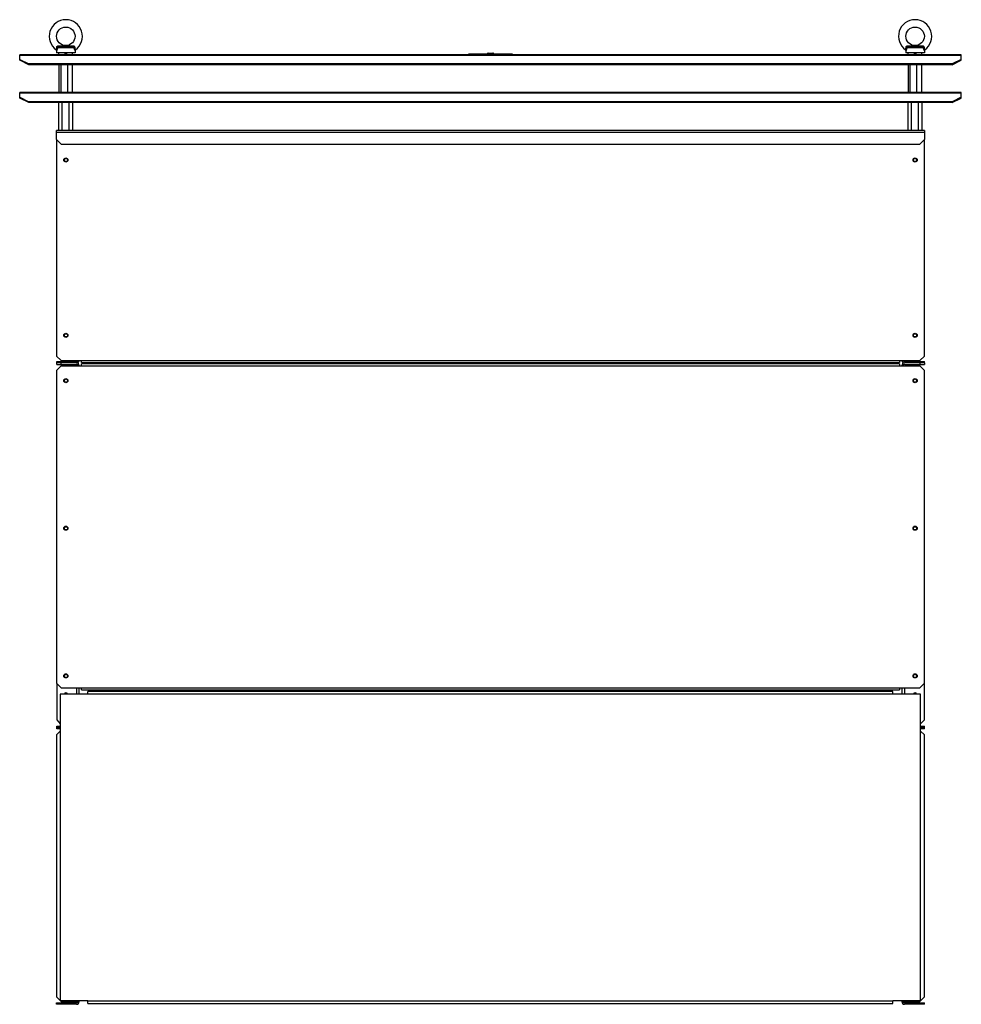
# Model space of a CAD drawing. Header units: millimetres. Extents: x 141 to 1161, y 359 to 1426.
import ezdxf

# ---------------------------------------------------------------- set-up
doc = ezdxf.new("R2010")
doc.units = ezdxf.units.MM
doc.header["$LTSCALE"] = 117.072031
doc.layers.get('0').update_dxf_attribs({"linetype": 'CONTINUOUS'})

msp = doc.modelspace()

# ---------------------------------------------------------------- linework, layer by layer
at = {"color": 7, "linetype": 'Continuous'}
for p, q in [((141.4, 1382.1), (141.4, 1388)), ((1161.4, 1388), (141.4, 1388)), ((141.4, 1387.7), (1161.4, 1387.7)), ((181.4, 1392.5), (181.4, 1390)), ((201.4, 1390), (181.4, 1390)), ((182.4, 1396), (200.5, 1396)), ((199.2, 1397), (183.7, 1397)), ((184, 1388), (184, 1390)), ((190.7, 1388), (190.7, 1390)), ((190.7, 1389.1), (192.2, 1389.1)), ((192.2, 1388.3), (190.7, 1388.3)), ((192.2, 1390), (192.2, 1388)), ((198.8, 1388), (198.8, 1390)), ((201.4, 1392.5), (201.4, 1390)), ((627.9, 1388), (627.9, 1389)), ((627.9, 1389), (675, 1389)), ((629.9, 1388), (629.9, 1389)), ((648.2, 1389.1), (648.2, 1389.3)), ((648.2, 1389.3), (654.7, 1389.3)), ((648.8, 1389.9), (654.1, 1389.9)), ((654.7, 1389.1), (654.7, 1389.3)), ((673, 1389), (673, 1388)), ((675, 1389), (675, 1388)), ((1101.4, 1392.5), (1101.4, 1390)), ((1121.4, 1390), (1101.4, 1390)), ((1102.4, 1396), (1120.5, 1396)), ((1119.2, 1397), (1103.7, 1397)), ((1104, 1388), (1104, 1390)), ((1110.7, 1388), (1110.7, 1390)), ((1110.7, 1389.1), (1112.2, 1389.1)), ((1112.2, 1388.3), (1110.7, 1388.3)), ((1112.2, 1390), (1112.2, 1388)), ((1118.8, 1388), (1118.8, 1390)), ((1121.4, 1392.5), (1121.4, 1390)), ((1161.4, 1382.1), (1161.4, 1388)), ((141.4, 1383), (151.4, 1378)), ((151.4, 1377.1), (141.4, 1382.1)), ((151.4, 1377.1), (151.4, 1378)), ((1151.4, 1378), (151.4, 1378)), ((1151.4, 1377.1), (151.4, 1377.1)), ((184.2, 1347), (184.2, 1377.1)), ((186.2, 1347), (186.2, 1377.1)), ((193.4, 1347), (193.4, 1377.1)), ((198.7, 1347), (198.7, 1377.1)), ((1104.2, 1347), (1104.2, 1377.1)), ((1106.2, 1347), (1106.2, 1377.1)), ((1113.4, 1347), (1113.4, 1377.1)), ((1118.7, 1347), (1118.7, 1377.1)), ((1161.4, 1383), (1151.4, 1378)), ((1151.4, 1377.1), (1161.4, 1382.1)), ((1151.4, 1378), (1151.4, 1377.1)), ((141.4, 1341.1), (141.4, 1347)), ((1161.4, 1347), (141.4, 1347)), ((141.4, 1346.7), (1161.4, 1346.7)), ((1161.4, 1341.1), (1161.4, 1347)), ((141.4, 1342), (151.4, 1337)), ((151.4, 1336.1), (141.4, 1341.1)), ((151.4, 1336.1), (151.4, 1337)), ((1151.4, 1337), (151.4, 1337)), ((1151.4, 1336.1), (151.4, 1336.1)), ((183.9, 1306), (183.9, 1336.1)), ((187.5, 1306), (187.5, 1336.1)), ((195, 1306), (195, 1336.1)), ((198.9, 1306), (198.9, 1336.1)), ((1103.9, 1306), (1103.9, 1336.1)), ((1107.5, 1306), (1107.5, 1336.1)), ((1115, 1306), (1115, 1336.1)), ((1118.9, 1306), (1118.9, 1336.1)), ((1161.4, 1342), (1151.4, 1337)), ((1151.4, 1336.1), (1161.4, 1341.1)), ((1151.4, 1337), (1151.4, 1336.1)), ((181.4, 1296), (181.4, 1306)), ((1121.4, 1306), (181.4, 1306)), ((181.4, 1304), (1121.4, 1304)), ((1121.4, 1306), (1121.4, 1296)), ((181.4, 1296), (181.4, 1061.5)), ((181.4, 1296), (186.4, 1291)), ((1116.4, 1291), (1121.4, 1296)), ((1121.4, 1061.5), (1121.4, 1296)), ((186.4, 1291), (1116.4, 1291)), ((181.4, 1061.5), (186.4, 1056.5)), ((186.4, 1056.5), (1116.4, 1056.5)), ((208.4, 1054.5), (208.4, 1056.5)), ((1094.4, 1056.5), (1094.4, 1054.5)), ((1116.4, 1056.5), (1121.4, 1061.5)), ((186.4, 1050.9), (181.4, 1045.9)), ((181.4, 1045.9), (181.4, 706.9)), ((181.5, 1052.5), (181.5, 1055.5)), ((181.5, 1055.5), (202.9, 1055.5)), ((202.9, 1054), (181.5, 1054)), ((181.5, 1052.5), (202.8, 1052.5)), ((186.4, 1050.9), (1116.4, 1050.9)), ((186.5, 1052.5), (186.5, 1055.5)), ((208.4, 1054.5), (1094.4, 1054.5)), ((208.4, 1050.9), (208.4, 1052.9)), ((1094.4, 1052.9), (208.4, 1052.9)), ((1094.4, 1052.9), (1094.4, 1050.9)), ((1100, 1055.5), (1121.4, 1055.5)), ((1121.4, 1054), (1100.1, 1054)), ((1100.1, 1052.5), (1121.4, 1052.5)), ((1116.4, 1054), (1116.4, 1055.5)), ((1116.4, 1054), (1116.4, 1052.5)), ((1121.4, 1045.9), (1116.4, 1050.9)), ((1121.4, 1054), (1121.4, 1055.5)), ((1121.4, 1054), (1121.4, 1052.5)), ((1121.4, 667.1), (1121.4, 1045.9)), ((181.4, 706.9), (186.4, 701.9)), ((181.5, 706.8), (181.5, 667.1)), ((1116.4, 701.9), (1121.4, 706.9)), ((185.4, 695), (185.4, 363)), ((215.4, 695), (185.4, 695)), ((186.4, 701.9), (1116.4, 701.9)), ((202.8, 701.9), (202.8, 695)), ((205.9, 695), (205.9, 701.9)), ((208.4, 699.9), (208.4, 701.9)), ((208.4, 699.9), (1094.4, 699.9)), ((215.4, 695), (215.4, 698)), ((1087.4, 698), (215.4, 698)), ((215.4, 695.5), (1087.4, 695.5)), ((1087.4, 695), (1087.4, 698)), ((1117.4, 695), (1087.4, 695)), ((1094.4, 701.9), (1094.4, 699.9)), ((1097, 701.9), (1097, 695)), ((1100.1, 695), (1100.1, 701.9)), ((1117.4, 363), (1117.4, 695)), ((181.5, 667.1), (185.4, 663.1)), ((1117.4, 663.1), (1121.4, 667.1)), ((185.4, 654.9), (181.4, 650.9)), ((181.4, 650.9), (181.4, 367)), ((181.5, 657.5), (181.5, 660.5)), ((181.5, 660.5), (185.4, 660.5)), ((181.5, 659), (185.4, 659)), ((185.4, 657.5), (181.5, 657.5)), ((1117.4, 660.5), (1121.4, 660.5)), ((1117.4, 659), (1121.4, 659)), ((1121.4, 657.5), (1117.4, 657.5)), ((1121.4, 650.9), (1117.4, 654.9)), ((1121.4, 657.5), (1121.4, 660.5)), ((1121.4, 367), (1121.4, 650.9)), ((181.4, 367), (186.4, 362)), ((185.4, 363), (215.4, 363)), ((202.9, 363), (202.9, 362)), ((205.9, 362), (205.9, 363)), ((215.4, 360), (215.4, 363)), ((1087.4, 363), (1117.4, 363)), ((1087.4, 360), (1087.4, 363)), ((1097, 363), (1097, 362)), ((1100, 362), (1100, 363)), ((1116.4, 362), (1121.4, 367)), ((181.4, 360.5), (202.9, 360.5)), ((181.4, 359), (181.4, 360.5)), ((202.9, 359), (181.4, 359)), ((186.4, 362), (205.9, 362)), ((186.4, 359), (186.4, 360.5)), ((1087.4, 362.5), (215.4, 362.5)), ((215.4, 360), (1087.4, 360)), ((1097, 362), (1116.4, 362)), ((1100, 360.5), (1121.4, 360.5)), ((1121.4, 359), (1100, 359)), ((1116.4, 359), (1116.4, 360.5)), ((1121.4, 359), (1121.4, 360.5))]:
    msp.add_line(p, q, dxfattribs=at)
for points in [[(181, 1393.3), (181.3, 1393), (181.4, 1392.5)], [(201.4, 1392.5), (201.5, 1392.9), (201.9, 1393.3)], [(1101, 1393.3), (1101.3, 1393), (1101.4, 1392.5)], [(1121.4, 1392.5), (1121.5, 1392.9), (1121.9, 1393.3)]]:
    msp.add_lwpolyline(points, dxfattribs=at)
for centre, radius in [((191.4, 1408), 10), ((1111.4, 1408), 10), ((191.4, 1274), 2.25), ((191.5, 1274), 1.8), ((1111.4, 1274), 2.25), ((1111.4, 1274), 1.8), ((191.4, 1084), 2.25), ((191.5, 1084), 1.8), ((1111.4, 1084), 2.25), ((1111.4, 1084), 1.8), ((191.4, 1034.9), 2.25), ((191.5, 1034.9), 1.8), ((1111.4, 1034.9), 2.25), ((1111.4, 1034.9), 1.8), ((191.4, 874.9), 2.25), ((191.5, 874.9), 1.8), ((1111.4, 874.9), 2.25), ((1111.4, 874.9), 1.8), ((191.4, 714.9), 2.25), ((191.5, 714.9), 1.8), ((1111.4, 714.9), 2.25), ((1111.4, 714.9), 1.8)]:
    msp.add_circle(centre, radius, dxfattribs=at)
for centre, radius, start, end in [((191.4, 1408), 18, 305.3765, 234.6235), ((1111.4, 1408), 18, 305.3765, 234.6235), ((648.8, 1389.3), 0.6, 90, 180), ((654.1, 1389.3), 0.6, 0, 90), ((202.9, 1057), 1.5, 270, 339.5605), ((202.9, 1057), 3, 270, 349.0475), ((1100, 1057), 3, 190.9525, 270), ((1100, 1057), 1.5, 195.5986, 270), ((202.8, 1050.9), 3.1, 0, 90), ((202.8, 1050.9), 1.6, 0, 90), ((1100.1, 1050.9), 3.1, 90, 180), ((1100.1, 1050.9), 1.6, 90, 180), ((191.5, 694.9), 1.8, 0, 180), ((1111.4, 694.9), 1.8, 0, 180), ((202.9, 362), 3, 270, 360), ((202.9, 362), 1.5, 270, 360), ((1100, 362), 3, 180, 270), ((1100, 362), 1.5, 180, 270)]:
    msp.add_arc(centre, radius, start, end, dxfattribs=at)
for points, knots in [([(181.7, 1396.2), (181.7, 1396.6), (182.1, 1397.5), (183, 1397.8), (183.4, 1397.8)], [0, 0, 0, 0, 0.488455, 1, 1, 1, 1]), ([(183.4, 1397.8), (184.8, 1397.8), (186.7, 1397.7), (189.4, 1397.8), (190.8, 1397.9), (191.4, 1397.9)], [0, 0, 0, 0, 0.49743, 0.744254, 1, 1, 1, 1]), ([(183.4, 1397.8), (183.5, 1397.6), (183.5, 1397.4), (183.6, 1397), (183.7, 1397)], [0, 0, 0, 0, 0.677705, 1, 1, 1, 1]), ([(191.4, 1397.9), (190.8, 1397.9), (189.6, 1397.7), (187, 1397.4), (185, 1397.1), (183.7, 1397)], [0, 0, 0, 0, 0.23158, 0.472909, 1, 1, 1, 1]), ([(199.2, 1397), (197.8, 1397.1), (195.8, 1397.4), (193.3, 1397.7), (192, 1397.9), (191.4, 1397.9)], [0, 0, 0, 0, 0.526123, 0.767829, 1, 1, 1, 1]), ([(191.4, 1397.9), (192.1, 1397.9), (193.5, 1397.8), (196.1, 1397.7), (198.1, 1397.8), (199.4, 1397.8)], [0, 0, 0, 0, 0.256354, 0.503529, 1, 1, 1, 1]), ([(199.4, 1397.8), (199.4, 1397.6), (199.4, 1397.4), (199.3, 1397), (199.2, 1397)], [0, 0, 0, 0, 0.677705, 1, 1, 1, 1]), ([(199.4, 1397.8), (199.9, 1397.8), (200.7, 1397.5), (201.1, 1396.7), (201.2, 1396.2)], [0, 0, 0, 0, 0.50232, 1, 1, 1, 1]), ([(1101.7, 1396.2), (1101.7, 1396.6), (1102.1, 1397.5), (1103, 1397.8), (1103.4, 1397.8)], [0, 0, 0, 0, 0.488455, 1, 1, 1, 1]), ([(1103.4, 1397.8), (1104.8, 1397.8), (1106.7, 1397.7), (1109.4, 1397.8), (1110.8, 1397.9), (1111.4, 1397.9)], [0, 0, 0, 0, 0.49743, 0.744254, 1, 1, 1, 1]), ([(1103.4, 1397.8), (1103.5, 1397.6), (1103.5, 1397.4), (1103.6, 1397), (1103.7, 1397)], [0, 0, 0, 0, 0.677705, 1, 1, 1, 1]), ([(1111.4, 1397.9), (1110.8, 1397.9), (1109.6, 1397.7), (1107, 1397.4), (1105, 1397.1), (1103.7, 1397)], [0, 0, 0, 0, 0.23158, 0.472909, 1, 1, 1, 1]), ([(1111.4, 1397.9), (1112.1, 1397.9), (1113.5, 1397.8), (1116.1, 1397.7), (1118.1, 1397.8), (1119.4, 1397.8)], [0, 0, 0, 0, 0.256354, 0.503529, 1, 1, 1, 1]), ([(1119.2, 1397), (1117.8, 1397.1), (1115.8, 1397.4), (1113.3, 1397.7), (1112, 1397.9), (1111.4, 1397.9)], [0, 0, 0, 0, 0.526123, 0.767829, 1, 1, 1, 1]), ([(1119.4, 1397.8), (1119.4, 1397.6), (1119.4, 1397.4), (1119.3, 1397), (1119.2, 1397)], [0, 0, 0, 0, 0.677705, 1, 1, 1, 1]), ([(1119.4, 1397.8), (1119.9, 1397.8), (1120.7, 1397.5), (1121.1, 1396.7), (1121.2, 1396.2)], [0, 0, 0, 0, 0.50232, 1, 1, 1, 1]), ([(181, 1393.3), (181, 1393.4), (181.4, 1394.3), (181.7, 1395.3), (181.7, 1396.2)], [0, 0, 0, 0, 0.0699, 1, 1, 1, 1]), ([(181.6, 1392.9), (181.6, 1392.8), (181.5, 1392.7), (181.5, 1392.6), (181.4, 1392.5)], [0, 0, 0, 0, 0.436387, 1, 1, 1, 1]), ([(182.4, 1396), (182.4, 1395.7), (182.2, 1394.6), (181.9, 1393.5), (181.6, 1392.9)], [0, 0, 0, 0, 0.319154, 1, 1, 1, 1]), ([(181.7, 1396.2), (181.8, 1396.2), (182, 1396.2), (182.3, 1396.1), (182.4, 1396)], [0, 0, 0, 0, 0.298871, 1, 1, 1, 1]), ([(183.7, 1397), (183.5, 1397), (183, 1396.9), (182.5, 1396.4), (182.4, 1396)], [0, 0, 0, 0, 0.268489, 1, 1, 1, 1]), ([(200.5, 1396), (200.4, 1396.4), (199.9, 1396.9), (199.3, 1397), (199.2, 1397)], [0, 0, 0, 0, 0.731345, 1, 1, 1, 1]), ([(201.2, 1396.2), (201.1, 1396.2), (200.8, 1396.2), (200.6, 1396.1), (200.5, 1396)], [0, 0, 0, 0, 0.298871, 1, 1, 1, 1]), ([(201.1, 1393.4), (201, 1393.6), (200.7, 1394.4), (200.5, 1395.3), (200.5, 1396)], [0, 0, 0, 0, 0.204033, 1, 1, 1, 1]), ([(201.4, 1392.5), (201.4, 1392.5), (201.3, 1392.8), (201.2, 1393.1), (201.1, 1393.4)], [0, 0, 0, 0, 0.063753, 1, 1, 1, 1]), ([(201.2, 1396.2), (201.2, 1396), (201.2, 1395.3), (201.4, 1394.6), (201.5, 1394.1)], [0, 0, 0, 0, 0.292757, 1, 1, 1, 1]), ([(201.5, 1394.1), (201.6, 1394), (201.6, 1393.8), (201.9, 1393.2), (201.9, 1393.3)], [0, 0, 0, 0, 0.431069, 1, 1, 1, 1]), ([(1101, 1393.3), (1101, 1393.4), (1101.4, 1394.3), (1101.7, 1395.3), (1101.7, 1396.2)], [0, 0, 0, 0, 0.0699, 1, 1, 1, 1]), ([(1101.6, 1392.9), (1101.6, 1392.8), (1101.5, 1392.7), (1101.5, 1392.6), (1101.4, 1392.5)], [0, 0, 0, 0, 0.436387, 1, 1, 1, 1]), ([(1102.4, 1396), (1102.4, 1395.7), (1102.2, 1394.6), (1101.9, 1393.5), (1101.6, 1392.9)], [0, 0, 0, 0, 0.319154, 1, 1, 1, 1]), ([(1101.7, 1396.2), (1101.8, 1396.2), (1102, 1396.2), (1102.3, 1396.1), (1102.4, 1396)], [0, 0, 0, 0, 0.298871, 1, 1, 1, 1]), ([(1103.7, 1397), (1103.5, 1397), (1103, 1396.9), (1102.5, 1396.4), (1102.4, 1396)], [0, 0, 0, 0, 0.268489, 1, 1, 1, 1]), ([(1120.5, 1396), (1120.4, 1396.4), (1119.9, 1396.9), (1119.3, 1397), (1119.2, 1397)], [0, 0, 0, 0, 0.731345, 1, 1, 1, 1]), ([(1121.2, 1396.2), (1121.1, 1396.2), (1120.8, 1396.2), (1120.6, 1396.1), (1120.5, 1396)], [0, 0, 0, 0, 0.298871, 1, 1, 1, 1]), ([(1121.1, 1393.4), (1121, 1393.6), (1120.7, 1394.4), (1120.5, 1395.3), (1120.5, 1396)], [0, 0, 0, 0, 0.204033, 1, 1, 1, 1]), ([(1121.4, 1392.5), (1121.4, 1392.5), (1121.3, 1392.8), (1121.2, 1393.1), (1121.1, 1393.4)], [0, 0, 0, 0, 0.063753, 1, 1, 1, 1]), ([(1121.2, 1396.2), (1121.2, 1396), (1121.2, 1395.3), (1121.4, 1394.6), (1121.5, 1394.1)], [0, 0, 0, 0, 0.292757, 1, 1, 1, 1]), ([(1121.5, 1394.1), (1121.6, 1394), (1121.6, 1393.8), (1121.9, 1393.2), (1121.9, 1393.3)], [0, 0, 0, 0, 0.431069, 1, 1, 1, 1])]:
    msp.add_open_spline(points, degree=3, knots=knots, dxfattribs=at)

doc.saveas('drawing.dxf')
